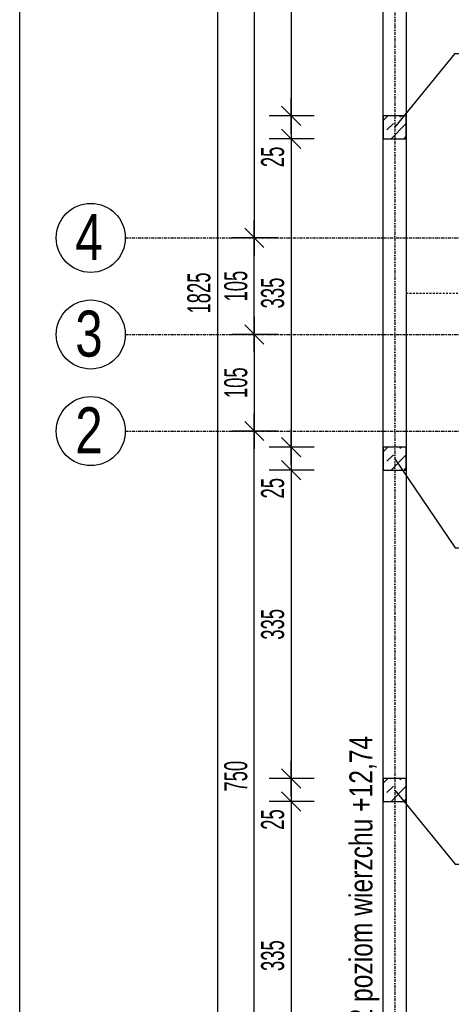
# Model space of a CAD drawing. Header units: millimetres. Extents: x 10513 to 15210, y -3009 to 1704.
# Tile 4 of 17: x 10513 to 10982, y -616 to 453. Entities that reach past the tile are written whole.
import ezdxf

# ---------------------------------------------------------------- set-up
doc = ezdxf.new("R2010")
doc.units = ezdxf.units.MM
doc.header["$LTSCALE"] = 10
doc.linetypes.add('MO', pattern=[0.7, 0.35, -0.17, 0.01, -0.17])
doc.linetypes.add('MP', pattern=[0.36, 0.2, -0.16])
doc.layers.add('BA_obw', color=230, linetype='Continuous', plot=False)
for name, color, linetype in [('BA_szr', 1, 'Continuous'), ('BA_txs', 2, 'Continuous'), ('BA_wym', 1, 'Continuous'), ('BD_lpm', 1, 'MP'), ('BD_osm', 1, 'MO'), ('BD_txs', 2, 'Continuous'), ('BD_wic', 1, 'Continuous'), ('BD_wig', 3, 'Continuous'), ('BZ_odn', 1, 'Continuous')]:
    doc.layers.add(name, color=color, linetype=linetype)
doc.styles.add('BIKTS', font='bikromsw.shx', dxfattribs={"width": 0.8})
doc.styles.add('BIKWYM', font='bikromsw.shx', dxfattribs={"width": 0.6})
doc.dimstyles.new('BA_KR_100_cm', dxfattribs={"dimtxt": 25, "dimasz": 1.666667, "dimexe": 24, "dimexo": 0, "dimgap": 0, "dimtad": 0, "dimdec": 1, "dimrnd": 0.5, "dimzin": 9, "dimdsep": 46, "dimtxsty": 'BIKWYM', "dimblk": 'WYM-KR', "dimcen": 0, "dimdle": 20, "dimclrd": 256, "dimclre": 256, "dimclrt": 2, "dimadec": 0, "dimazin": 0, "dimtfac": 0.033333, "dimtdec": 1, "dimtmove": 0, "dimatfit": 3, "dimldrblk": 'WYM-KR', "dimfxl": 25, "dimfxlon": 1, "dimtvp": 0.8, "dimtolj": 1, "dimarcsym": 0})
doc.dimstyles.new('BZ_ST_100_cm', dxfattribs={"dimtxt": 25, "dimasz": 1.666667, "dimexe": 24, "dimexo": 0, "dimgap": 0, "dimtad": 0, "dimdec": 1, "dimrnd": 0.5, "dimdsep": 46, "dimtxsty": 'BIKWYM', "dimblk": 'WYM-ST', "dimcen": 0, "dimdle": 20, "dimclrd": 256, "dimclre": 256, "dimclrt": 7, "dimadec": 0, "dimazin": 0, "dimtfac": 0.033333, "dimtdec": 1, "dimtix": 1, "dimtmove": 2, "dimatfit": 3, "dimldrblk": 'WYM-ST', "dimfxl": 25, "dimfxlon": 1, "dimtvp": 0.8, "dimtolj": 1, "dimtzin": 0, "dimarcsym": 0})

# ---------------------------------------------------------------- blocks, each defined once
blk = doc.blocks.new('WYM-ST')
blk.add_hatch(color=256).paths.add_polyline_path([(-13, 2.88), (0, 0), (-13, -2.88)])
blk.add_lwpolyline([(0, 0), (-13, 2.88), (-13, -2.88), (0, 0)])
blk = doc.blocks.new('WYM-KR')
at = {"linetype": 'ByBlock'}
blk.add_line((11.52, 0), (-11.52, 0), dxfattribs=at)
at = {"color": 7, "linetype": 'ByBlock'}
blk.add_line((6.24, 6.24), (-6.24, -6.24), dxfattribs=at)
blk = doc.blocks.new('*D109')
at = {"layer": 'BA_wym', "lineweight": -2}
for p, q in [((10832.8, 683.9), (10783.8, 683.9)), ((10807.8, 682.2), (10807.8, 350.5)), ((10832.8, 348.9), (10783.8, 348.9))]:
    blk.add_line(p, q, dxfattribs=at)
at = {"layer": 'Defpoints', "color": 0}
for p in [(10847.8, 683.9), (10807.8, 348.9), (10847.8, 348.9)]:
    blk.add_point(p, dxfattribs=at)
at = {"layer": 'BA_wym', "lineweight": -2, "xscale": 1.666666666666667, "yscale": 1.666666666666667, "zscale": 1.666666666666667}
for p, rotation in [((10807.8, 683.9), 90), ((10807.8, 348.9), 270)]:
    blk.add_blockref('WYM-KR', p, dxfattribs=dict(at, rotation=rotation))
at = {"layer": 'BA_wym', "color": 2, "insert": (10787.8, 516.4), "char_height": 25, "attachment_point": 5, "rotation": 90, "style": 'BIKWYM'}
blk.add_mtext('\\A1;335', dxfattribs=at)
blk = doc.blocks.new('*D110')
at = {"layer": 'BA_wym', "lineweight": -2}
for p, q in [((10832.8, 348.9), (10783.8, 348.9)), ((10807.8, 350.5), (10807.8, 352.2)), ((10807.8, 348.9), (10807.8, 323.9)), ((10832.8, 323.9), (10783.8, 323.9)), ((10807.8, 322.2), (10807.8, 288.1))]:
    blk.add_line(p, q, dxfattribs=at)
at = {"layer": 'Defpoints', "color": 0}
for p in [(10847.8, 348.9), (10807.8, 323.9), (10847.8, 323.9)]:
    blk.add_point(p, dxfattribs=at)
at = {"layer": 'BA_wym', "lineweight": -2, "xscale": 1.666666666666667, "yscale": 1.666666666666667, "zscale": 1.666666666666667}
for p, rotation in [((10807.8, 348.9), 270), ((10807.8, 323.9), 90)]:
    blk.add_blockref('WYM-KR', p, dxfattribs=dict(at, rotation=rotation))
at = {"layer": 'BA_wym', "color": 2, "insert": (10787.8, 304.3), "char_height": 25, "attachment_point": 5, "rotation": 90, "style": 'BIKWYM'}
blk.add_mtext('\\A1;25', dxfattribs=at)
blk = doc.blocks.new('*D111')
at = {"layer": 'BA_wym', "lineweight": -2}
for p, q in [((10832.8, 323.9), (10783.8, 323.9)), ((10807.8, 322.2), (10807.8, -9.5)), ((10832.8, -11.1), (10783.8, -11.1))]:
    blk.add_line(p, q, dxfattribs=at)
at = {"layer": 'Defpoints', "color": 0}
for p in [(10847.8, 323.9), (10807.8, -11.1), (10847.8, -11.1)]:
    blk.add_point(p, dxfattribs=at)
at = {"layer": 'BA_wym', "lineweight": -2, "xscale": 1.666666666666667, "yscale": 1.666666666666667, "zscale": 1.666666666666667}
for p, rotation in [((10807.8, 323.9), 90), ((10807.8, -11.1), 270)]:
    blk.add_blockref('WYM-KR', p, dxfattribs=dict(at, rotation=rotation))
at = {"layer": 'BA_wym', "color": 2, "insert": (10787.8, 156.4), "char_height": 25, "attachment_point": 5, "rotation": 90, "style": 'BIKWYM'}
blk.add_mtext('\\A1;335', dxfattribs=at)
blk = doc.blocks.new('*D112')
at = {"layer": 'BA_wym', "lineweight": -2}
for p, q in [((10807.8, -9.5), (10807.8, -7.8)), ((10832.8, -11.1), (10783.8, -11.1)), ((10807.8, -11.1), (10807.8, -36.1)), ((10832.8, -36.1), (10783.8, -36.1)), ((10807.8, -37.8), (10807.8, -71.9))]:
    blk.add_line(p, q, dxfattribs=at)
at = {"layer": 'Defpoints', "color": 0}
for p in [(10847.8, -11.1), (10807.8, -36.1), (10847.8, -36.1)]:
    blk.add_point(p, dxfattribs=at)
at = {"layer": 'BA_wym', "lineweight": -2, "xscale": 1.666666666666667, "yscale": 1.666666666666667, "zscale": 1.666666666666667}
for p, rotation in [((10807.8, -11.1), 270), ((10807.8, -36.1), 90)]:
    blk.add_blockref('WYM-KR', p, dxfattribs=dict(at, rotation=rotation))
at = {"layer": 'BA_wym', "color": 2, "insert": (10787.8, -55.7), "char_height": 25, "attachment_point": 5, "rotation": 90, "style": 'BIKWYM'}
blk.add_mtext('\\A1;25', dxfattribs=at)
blk = doc.blocks.new('*D113')
at = {"layer": 'BA_wym', "lineweight": -2}
for p, q in [((10832.8, -36.1), (10783.8, -36.1)), ((10807.8, -37.8), (10807.8, -369.5)), ((10832.8, -371.1), (10783.8, -371.1))]:
    blk.add_line(p, q, dxfattribs=at)
at = {"layer": 'Defpoints', "color": 0}
for p in [(10847.8, -36.1), (10807.8, -371.1), (10847.8, -371.1)]:
    blk.add_point(p, dxfattribs=at)
at = {"layer": 'BA_wym', "lineweight": -2, "xscale": 1.666666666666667, "yscale": 1.666666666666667, "zscale": 1.666666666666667}
for p, rotation in [((10807.8, -36.1), 90), ((10807.8, -371.1), 270)]:
    blk.add_blockref('WYM-KR', p, dxfattribs=dict(at, rotation=rotation))
at = {"layer": 'BA_wym', "color": 2, "insert": (10787.8, -203.6), "char_height": 25, "attachment_point": 5, "rotation": 90, "style": 'BIKWYM'}
blk.add_mtext('\\A1;335', dxfattribs=at)
blk = doc.blocks.new('*D114')
at = {"layer": 'BA_wym', "lineweight": -2}
for p, q in [((10832.8, -371.1), (10783.8, -371.1)), ((10807.8, -369.5), (10807.8, -367.8)), ((10807.8, -371.1), (10807.8, -396.1)), ((10832.8, -396.1), (10783.8, -396.1)), ((10807.8, -397.8), (10807.8, -431.9))]:
    blk.add_line(p, q, dxfattribs=at)
at = {"layer": 'Defpoints', "color": 0}
for p in [(10847.8, -371.1), (10807.8, -396.1), (10847.8, -396.1)]:
    blk.add_point(p, dxfattribs=at)
at = {"layer": 'BA_wym', "lineweight": -2, "xscale": 1.666666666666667, "yscale": 1.666666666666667, "zscale": 1.666666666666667}
for p, rotation in [((10807.8, -371.1), 270), ((10807.8, -396.1), 90)]:
    blk.add_blockref('WYM-KR', p, dxfattribs=dict(at, rotation=rotation))
at = {"layer": 'BA_wym', "color": 2, "insert": (10787.8, -415.7), "char_height": 25, "attachment_point": 5, "rotation": 90, "style": 'BIKWYM'}
blk.add_mtext('\\A1;25', dxfattribs=at)
blk = doc.blocks.new('*D115')
at = {"layer": 'BA_wym', "lineweight": -2}
for p, q in [((10832.8, -396.1), (10783.8, -396.1)), ((10807.8, -397.8), (10807.8, -729.5)), ((10832.8, -731.1), (10783.8, -731.1))]:
    blk.add_line(p, q, dxfattribs=at)
at = {"layer": 'Defpoints', "color": 0}
for p in [(10847.8, -396.1), (10807.8, -731.1), (10847.8, -731.1)]:
    blk.add_point(p, dxfattribs=at)
at = {"layer": 'BA_wym', "lineweight": -2, "xscale": 1.666666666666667, "yscale": 1.666666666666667, "zscale": 1.666666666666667}
for p, rotation in [((10807.8, -396.1), 90), ((10807.8, -731.1), 270)]:
    blk.add_blockref('WYM-KR', p, dxfattribs=dict(at, rotation=rotation))
at = {"layer": 'BA_wym', "color": 2, "insert": (10787.8, -563.6), "char_height": 25, "attachment_point": 5, "rotation": 90, "style": 'BIKWYM'}
blk.add_mtext('\\A1;335', dxfattribs=at)
blk = doc.blocks.new('*D118')
at = {"layer": 'BA_wym', "lineweight": -2}
for p, q in [((10792.8, 1056.4), (10743.8, 1056.4)), ((10767.8, 1054.7), (10767.8, 218)), ((10792.8, 216.4), (10743.8, 216.4))]:
    blk.add_line(p, q, dxfattribs=at)
at = {"layer": 'Defpoints', "color": 0}
for p in [(10807.8, 1056.4), (10767.8, 216.4), (10807.8, 216.4)]:
    blk.add_point(p, dxfattribs=at)
at = {"layer": 'BA_wym', "lineweight": -2, "xscale": 1.666666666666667, "yscale": 1.666666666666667, "zscale": 1.666666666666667}
for p, rotation in [((10767.8, 1056.4), 90), ((10767.8, 216.4), 270)]:
    blk.add_blockref('WYM-KR', p, dxfattribs=dict(at, rotation=rotation))
at = {"layer": 'BA_wym', "color": 2, "insert": (10747.8, 636.4), "char_height": 25, "attachment_point": 5, "rotation": 90, "style": 'BIKWYM'}
blk.add_mtext('\\A1;840', dxfattribs=at)
blk = doc.blocks.new('*D119')
at = {"layer": 'BA_wym', "lineweight": -2}
for p, q in [((10792.8, 216.4), (10743.8, 216.4)), ((10767.8, 113), (10767.8, 214.7)), ((10792.8, 111.4), (10743.8, 111.4))]:
    blk.add_line(p, q, dxfattribs=at)
at = {"layer": 'Defpoints', "color": 0}
for p in [(10767.8, 216.4), (10807.8, 216.4), (10807.8, 111.4)]:
    blk.add_point(p, dxfattribs=at)
at = {"layer": 'BA_wym', "lineweight": -2, "xscale": 1.666666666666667, "yscale": 1.666666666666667, "zscale": 1.666666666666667}
for p, rotation in [((10767.8, 216.4), 90), ((10767.8, 111.4), 270)]:
    blk.add_blockref('WYM-KR', p, dxfattribs=dict(at, rotation=rotation))
at = {"layer": 'BA_wym', "color": 2, "insert": (10747.8, 163.9), "char_height": 25, "attachment_point": 5, "rotation": 90, "style": 'BIKWYM'}
blk.add_mtext('\\A1;105', dxfattribs=at)
blk = doc.blocks.new('*D120')
at = {"layer": 'BA_wym', "lineweight": -2}
for p, q in [((10792.8, 111.4), (10743.8, 111.4)), ((10767.8, 109.7), (10767.8, 8)), ((10792.8, 6.4), (10743.8, 6.4))]:
    blk.add_line(p, q, dxfattribs=at)
at = {"layer": 'Defpoints', "color": 0}
for p in [(10807.8, 111.4), (10767.8, 6.4), (10807.8, 6.4)]:
    blk.add_point(p, dxfattribs=at)
at = {"layer": 'BA_wym', "lineweight": -2, "xscale": 1.666666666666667, "yscale": 1.666666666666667, "zscale": 1.666666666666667}
for p, rotation in [((10767.8, 111.4), 90), ((10767.8, 6.4), 270)]:
    blk.add_blockref('WYM-KR', p, dxfattribs=dict(at, rotation=rotation))
at = {"layer": 'BA_wym', "color": 2, "insert": (10747.8, 58.9), "char_height": 25, "attachment_point": 5, "rotation": 90, "style": 'BIKWYM'}
blk.add_mtext('\\A1;105', dxfattribs=at)
blk = doc.blocks.new('*D121')
at = {"layer": 'BA_wym', "lineweight": -2}
for p, q in [((10792.8, 6.4), (10743.8, 6.4)), ((10767.8, -742), (10767.8, 4.7)), ((10792.8, -743.6), (10743.8, -743.6))]:
    blk.add_line(p, q, dxfattribs=at)
at = {"layer": 'Defpoints', "color": 0}
for p in [(10767.8, 6.4), (10807.8, 6.4), (10807.8, -743.6)]:
    blk.add_point(p, dxfattribs=at)
at = {"layer": 'BA_wym', "lineweight": -2, "xscale": 1.666666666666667, "yscale": 1.666666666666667, "zscale": 1.666666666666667}
for p, rotation in [((10767.8, 6.4), 90), ((10767.8, -743.6), 270)]:
    blk.add_blockref('WYM-KR', p, dxfattribs=dict(at, rotation=rotation))
at = {"layer": 'BA_wym', "color": 2, "insert": (10747.8, -368.6), "char_height": 25, "attachment_point": 5, "rotation": 90, "style": 'BIKWYM'}
blk.add_mtext('\\A1;750', dxfattribs=at)
blk = doc.blocks.new('*D123')
at = {"layer": 'BA_wym', "lineweight": -2}
for p, q in [((10752.8, 1068.9), (10703.8, 1068.9)), ((10727.8, 1067.2), (10727.8, -754.5)), ((10752.8, -756.1), (10703.8, -756.1))]:
    blk.add_line(p, q, dxfattribs=at)
at = {"layer": 'Defpoints', "color": 0}
for p in [(10767.8, 1068.9), (10727.8, -756.1), (10767.8, -756.1)]:
    blk.add_point(p, dxfattribs=at)
at = {"layer": 'BA_wym', "lineweight": -2, "xscale": 1.666666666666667, "yscale": 1.666666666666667, "zscale": 1.666666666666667}
for p, rotation in [((10727.8, 1068.9), 90), ((10727.8, -756.1), 270)]:
    blk.add_blockref('WYM-KR', p, dxfattribs=dict(at, rotation=rotation))
at = {"layer": 'BA_wym', "color": 2, "insert": (10707.8, 156.4), "char_height": 25, "attachment_point": 5, "rotation": 90, "style": 'BIKWYM'}
blk.add_mtext('\\A1;1825', dxfattribs=at)

msp = doc.modelspace()

# ---------------------------------------------------------------- hatches: boundary and pattern name
at = {"layer": 'BA_szr'}
h = msp.add_hatch(dxfattribs=at)
h.set_pattern_fill('BIK_ZELBET', color=256, scale=100, angle=45, pattern_type=2)
h.set_pattern_definition([(45, (-706, -720), (-14.142136, 14.142136), []), (45, (-713.071, -712.929), (-14.142136, 14.142136), [10, -10])])
h.paths.add_polyline_path([(10907.78, 323.85), (10932.78, 323.85), (10932.78, 348.85), (10907.78, 348.85)])
h = msp.add_hatch(dxfattribs=at)
h.set_pattern_fill('BIK_ZELBET', color=256, scale=100, angle=45, pattern_type=2)
h.set_pattern_definition([(45, (-706, -1080), (-14.142136, 14.142136), []), (45, (-713.071, -1072.929), (-14.142136, 14.142136), [10, -10])])
h.paths.add_polyline_path([(10907.78, -36.15), (10932.78, -36.15), (10932.78, -11.15), (10907.78, -11.15)])
h = msp.add_hatch(dxfattribs=at)
h.set_pattern_fill('BIK_ZELBET', color=256, scale=100, angle=45, pattern_type=2)
h.set_pattern_definition([(45, (-706, -1440), (-14.142136, 14.142136), []), (45, (-713.071, -1432.929), (-14.142136, 14.142136), [10, -10])])
h.paths.add_polyline_path([(10907.78, -396.15), (10932.78, -396.15), (10932.78, -371.15), (10907.78, -371.15)])

# ---------------------------------------------------------------- linework, layer by layer
at = {"layer": 'BA_obw'}
msp.add_lwpolyline([(10513.17, 1703.71), (13914, 1703.71), (13914, -1386.68), (10513.17, -1386.68)], close=True, dxfattribs=at)
at = {"layer": 'BD_lpm'}
msp.add_lwpolyline([(10932.78, 156.35), (11250.78, 156.35)], dxfattribs=at)
at = {"layer": 'BD_osm'}
for points in [[(10920.28, 1462.29), (10920.28, -1247.15)], [(10627.78, 216.35), (13792.78, 216.35)], [(10627.78, 111.35), (13792.78, 111.35)], [(10627.78, 6.35), (13792.78, 6.35)]]:
    msp.add_lwpolyline(points, dxfattribs=at)
at = {"layer": 'BD_wic'}
for centre in [(10590.28, 216.35), (10590.28, 111.35), (10590.28, 6.35)]:
    msp.add_circle(centre, 37.5, dxfattribs=at)
at = {"layer": 'BD_wig'}
for points in [[(10907.78, 1068.85), (10932.78, 1068.85), (10932.78, -756.15), (10907.78, -756.15)], [(10907.78, 323.85), (10932.78, 323.85), (10932.78, 348.85), (10907.78, 348.85)], [(10907.78, -36.15), (10932.78, -36.15), (10932.78, -11.15), (10907.78, -11.15)], [(10907.78, -396.15), (10932.78, -396.15), (10932.78, -371.15), (10907.78, -371.15)]]:
    msp.add_lwpolyline(points, close=True, dxfattribs=at)

# ---------------------------------------------------------------- texts
at = {"layer": 'BA_txs', "style": 'BIKTS', "width": 0.8}
msp.add_text('Poz. 1.2 poziom wierzchu +12,74', height=25, rotation=90, dxfattribs=at).set_placement((10896.03, -719.48))
at = {"layer": 'BD_txs', "style": 'BIKTS', "width": 0.8}
for s, p in [('4', (10573.47, 192.29)), ('3', (10573.47, 87.29)), ('2', (10573.47, -17.71))]:
    msp.add_text(s, height=50, dxfattribs=at).set_placement(p)

# ---------------------------------------------------------------- dimensions: what is measured, and where the dimension line sits
at = {"layer": 'BA_wym'}
for base, p1, p2, picture, middle in [((10727.78, -756.15), (10767.78, 1068.85), (10767.78, -756.15), '*D123', (10707.78, 156.35)), ((10767.78, 216.35), (10807.78, 1056.35), (10807.78, 216.35), '*D118', (10747.78, 636.35)), ((10807.78, 348.85), (10847.78, 683.85), (10847.78, 348.85), '*D109', (10787.78, 516.35)), ((10807.78, 323.85), (10847.78, 348.85), (10847.78, 323.85), '*D110', (10787.78, 304.33)), ((10807.78, -11.15), (10847.78, 323.85), (10847.78, -11.15), '*D111', (10787.78, 156.35)), ((10767.78, 216.35), (10807.78, 111.35), (10807.78, 216.35), '*D119', (10747.78, 163.85)), ((10767.78, 6.35), (10807.78, 111.35), (10807.78, 6.35), '*D120', (10747.78, 58.85)), ((10767.78, 6.35), (10807.78, -743.65), (10807.78, 6.35), '*D121', (10747.78, -368.65)), ((10807.78, -36.15), (10847.78, -11.15), (10847.78, -36.15), '*D112', (10787.78, -55.67)), ((10807.78, -371.15), (10847.78, -36.15), (10847.78, -371.15), '*D113', (10787.78, -203.65)), ((10807.78, -396.15), (10847.78, -371.15), (10847.78, -396.15), '*D114', (10787.78, -415.67)), ((10807.78, -731.15), (10847.78, -396.15), (10847.78, -731.15), '*D115', (10787.78, -563.65))]:
    dim = msp.add_linear_dim(base=base, p1=p1, p2=p2, angle=90, dimstyle='BA_KR_100_cm', override={"dimatfit": 1}, dxfattribs=at)
    dim.commit()
    dim.dimension.update_dxf_attribs({"geometry": picture, "text_midpoint": middle})

# ---------------------------------------------------------------- leaders
at = {"layer": 'BZ_odn', "has_arrowhead": 0}
for points in [[(10920.28, 336.35), (10985.99, 416.84), (11176.63, 416.84)], [(10920.28, -23.65), (10985.99, -120.64), (11176.63, -120.64)], [(10920.28, -383.65), (10985.99, -464.14), (11176.63, -464.14)]]:
    msp.add_leader(points, dimstyle='BZ_ST_100_cm', dxfattribs=at)

doc.saveas('drawing.dxf')
